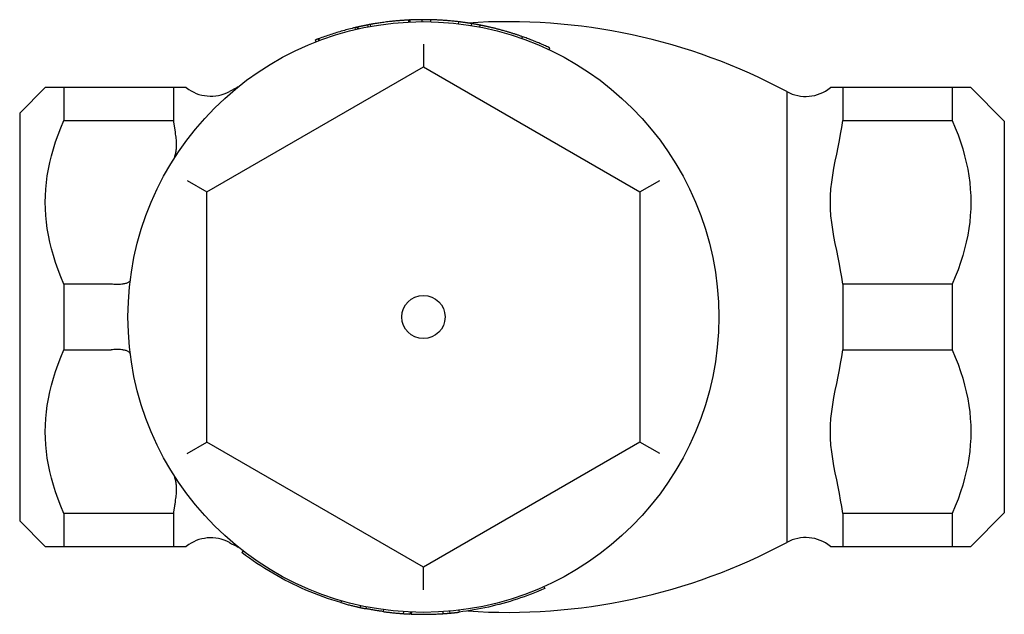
# Model space of a CAD drawing. Header units: millimetres. Extents: x 66 to 3962, y 36 to 312.
# Tile 8 of 9: x 306 to 356, y 282 to 312. Entities that reach past the tile are written whole.
import ezdxf

# ---------------------------------------------------------------- set-up
doc = ezdxf.new("R2010")
doc.units = ezdxf.units.MM
doc.layers.add('DETAIL', color=2, linetype='Continuous')

msp = doc.modelspace()

# ---------------------------------------------------------------- linework, layer by layer
at = {"layer": 'DETAIL'}
for p, q in [((323.093, 311.47), (323.07, 311.568)), ((323.201, 311.495), (323.179, 311.593)), ((323.234, 311.503), (323.212, 311.6)), ((323.728, 311.606), (323.71, 311.704)), ((323.871, 311.632), (323.853, 311.73)), ((325.797, 311.852), (325.792, 311.952)), ((325.87, 311.856), (325.866, 311.956)), ((326.48, 311.871), (326.48, 311.971)), ((326.914, 311.866), (326.916, 311.966)), ((328.319, 311.764), (328.331, 311.864)), ((328.974, 311.671), (328.99, 311.77)), ((329.409, 311.593), (329.428, 311.691)), ((321.222, 311.005), (321.204, 310.998)), ((321.258, 310.911), (321.222, 311.005)), ((331.541, 311.011), (331.575, 311.105)), ((321.097, 310.85), (321.061, 310.943)), ((321.239, 310.904), (321.204, 310.998)), ((326.536, 310.727), (326.536, 309.572)), ((332.922, 310.444), (332.964, 310.534)), ((315.536, 303.222), (326.536, 309.572)), ((326.536, 309.572), (337.536, 303.222)), ((306.036, 307.221), (307.336, 308.521)), ((308.286, 308.521), (307.336, 308.521)), ((308.286, 308.521), (308.286, 306.852)), ((313.839, 308.521), (308.286, 308.521)), ((313.839, 308.521), (313.839, 306.852)), ((314.498, 308.521), (313.839, 308.521)), ((347.834, 308.521), (347.202, 308.521)), ((347.834, 308.521), (347.834, 306.852)), ((353.386, 308.521), (347.834, 308.521)), ((353.386, 308.521), (353.386, 306.852)), ((354.336, 308.521), (353.386, 308.521)), ((356.036, 306.821), (354.336, 308.521)), ((344.988, 308.323), (344.988, 285.418)), ((306.036, 307.221), (306.036, 286.521)), ((308.286, 306.852), (313.839, 306.852)), ((347.834, 306.852), (353.386, 306.852)), ((356.036, 306.821), (356.036, 286.921)), ((314.536, 303.799), (315.536, 303.222)), ((337.536, 303.222), (338.536, 303.799)), ((315.536, 290.52), (315.536, 303.222)), ((337.536, 303.222), (337.536, 290.52)), ((308.286, 298.539), (308.286, 295.202)), ((310.638, 298.539), (308.286, 298.539)), ((347.834, 298.539), (347.834, 295.202)), ((353.386, 298.539), (347.834, 298.539)), ((353.386, 298.539), (353.386, 295.202)), ((308.286, 295.202), (310.638, 295.202)), ((347.834, 295.202), (353.386, 295.202)), ((314.536, 289.943), (315.536, 290.52)), ((326.536, 284.169), (315.536, 290.52)), ((337.536, 290.52), (326.536, 284.169)), ((338.536, 289.943), (337.536, 290.52)), ((306.036, 286.521), (307.336, 285.221)), ((308.286, 286.889), (308.286, 285.221)), ((313.839, 286.889), (308.286, 286.889)), ((313.839, 286.889), (313.839, 285.221)), ((347.834, 286.889), (347.834, 285.221)), ((353.386, 286.889), (347.834, 286.889)), ((353.386, 286.889), (353.386, 285.221)), ((356.036, 286.921), (354.336, 285.221)), ((307.336, 285.221), (308.286, 285.221)), ((308.286, 285.221), (313.839, 285.221)), ((313.839, 285.221), (314.498, 285.221)), ((347.202, 285.221), (347.834, 285.221)), ((347.834, 285.221), (353.386, 285.221)), ((353.386, 285.221), (354.336, 285.221)), ((317.382, 284.988), (317.321, 284.909)), ((326.536, 283.014), (326.536, 284.169)), ((332.661, 283.178), (332.702, 283.087)), ((322.374, 282.46), (322.346, 282.364)), ((323.354, 282.212), (323.333, 282.114)), ((323.626, 282.156), (323.606, 282.058)), ((324.512, 282.008), (324.499, 281.909)), ((325.521, 281.905), (325.514, 281.805)), ((325.867, 281.886), (325.863, 281.786)), ((325.926, 281.883), (325.922, 281.783)), ((327.52, 281.903), (327.527, 281.803)), ((327.871, 281.93), (327.88, 281.831)), ((328.341, 281.98), (328.353, 281.88))]:
    msp.add_line(p, q, dxfattribs=at)
at = {"layer": 'DETAIL', "flags": 128}
for points in [[(323.07, 311.568), (322.992, 311.549), (322.914, 311.53), (322.836, 311.51), (322.758, 311.49), (322.68, 311.47), (322.602, 311.449), (322.524, 311.428), (322.447, 311.406), (322.369, 311.384), (322.292, 311.362), (322.214, 311.339), (322.137, 311.316), (322.06, 311.292), (321.984, 311.268), (321.907, 311.243), (321.83, 311.219), (321.754, 311.193), (321.677, 311.168), (321.601, 311.141), (321.525, 311.115), (321.449, 311.088), (321.374, 311.061), (321.298, 311.033), (321.222, 311.005)], [(323.179, 311.593), (323.175, 311.592), (323.172, 311.591), (323.168, 311.59), (323.164, 311.589), (323.161, 311.589), (323.157, 311.588), (323.153, 311.587), (323.149, 311.586), (323.144, 311.585), (323.14, 311.584), (323.136, 311.583), (323.131, 311.582), (323.127, 311.581), (323.122, 311.58), (323.117, 311.579), (323.112, 311.577), (323.108, 311.576), (323.103, 311.575), (323.097, 311.574), (323.092, 311.573), (323.087, 311.571), (323.081, 311.57), (323.076, 311.569), (323.07, 311.568)], [(323.212, 311.6), (323.211, 311.6), (323.209, 311.6), (323.208, 311.599), (323.207, 311.599), (323.205, 311.599), (323.204, 311.598), (323.202, 311.598), (323.201, 311.598), (323.2, 311.597), (323.198, 311.597), (323.197, 311.597), (323.196, 311.597), (323.194, 311.596), (323.193, 311.596), (323.191, 311.596), (323.19, 311.595), (323.189, 311.595), (323.187, 311.595), (323.186, 311.594), (323.184, 311.594), (323.183, 311.594), (323.182, 311.593), (323.18, 311.593), (323.179, 311.593)], [(323.71, 311.702), (323.689, 311.698), (323.668, 311.694), (323.648, 311.69), (323.627, 311.686), (323.606, 311.682), (323.585, 311.678), (323.565, 311.674), (323.544, 311.669), (323.523, 311.665), (323.502, 311.661), (323.482, 311.657), (323.461, 311.652), (323.44, 311.648), (323.419, 311.644), (323.399, 311.639), (323.378, 311.635), (323.357, 311.631), (323.337, 311.626), (323.316, 311.622), (323.295, 311.617), (323.274, 311.613), (323.254, 311.608), (323.233, 311.603), (323.212, 311.599)], [(323.853, 311.73), (323.847, 311.729), (323.841, 311.728), (323.835, 311.727), (323.829, 311.726), (323.823, 311.725), (323.817, 311.724), (323.811, 311.723), (323.805, 311.722), (323.799, 311.721), (323.793, 311.719), (323.787, 311.718), (323.781, 311.717), (323.775, 311.716), (323.769, 311.715), (323.763, 311.714), (323.757, 311.713), (323.751, 311.712), (323.746, 311.711), (323.74, 311.709), (323.734, 311.708), (323.728, 311.707), (323.722, 311.706), (323.716, 311.705), (323.71, 311.704)], [(324.893, 311.881), (324.812, 311.872), (324.735, 311.863), (324.661, 311.854), (324.589, 311.845), (324.521, 311.836), (324.456, 311.827), (324.394, 311.818), (324.334, 311.809), (324.278, 311.801), (324.225, 311.793), (324.175, 311.785), (324.127, 311.777), (324.083, 311.77), (324.043, 311.764), (324.007, 311.757), (323.975, 311.752), (323.946, 311.747), (323.921, 311.743), (323.901, 311.739), (323.883, 311.736), (323.87, 311.733), (323.861, 311.732), (323.855, 311.731), (323.853, 311.73)], [(325.792, 311.952), (325.767, 311.951), (325.74, 311.95), (325.712, 311.948), (325.682, 311.947), (325.651, 311.945), (325.618, 311.943), (325.583, 311.941), (325.547, 311.938), (325.509, 311.936), (325.469, 311.933), (325.428, 311.93), (325.386, 311.927), (325.343, 311.923), (325.3, 311.92), (325.257, 311.916), (325.215, 311.913), (325.174, 311.909), (325.132, 311.905), (325.091, 311.901), (325.051, 311.897), (325.011, 311.893), (324.971, 311.889), (324.932, 311.885), (324.893, 311.881)], [(325.866, 311.956), (325.863, 311.956), (325.86, 311.956), (325.857, 311.955), (325.854, 311.955), (325.85, 311.955), (325.847, 311.955), (325.844, 311.955), (325.841, 311.955), (325.838, 311.955), (325.835, 311.954), (325.832, 311.954), (325.829, 311.954), (325.826, 311.954), (325.823, 311.954), (325.82, 311.954), (325.816, 311.954), (325.813, 311.953), (325.81, 311.953), (325.807, 311.953), (325.804, 311.953), (325.801, 311.953), (325.798, 311.953), (325.795, 311.953), (325.792, 311.952)], [(326.48, 311.97), (326.454, 311.969), (326.429, 311.969), (326.403, 311.969), (326.377, 311.969), (326.352, 311.968), (326.326, 311.968), (326.301, 311.968), (326.275, 311.967), (326.25, 311.967), (326.224, 311.966), (326.198, 311.966), (326.173, 311.965), (326.147, 311.964), (326.122, 311.964), (326.096, 311.963), (326.071, 311.962), (326.045, 311.961), (326.02, 311.96), (325.994, 311.96), (325.968, 311.959), (325.943, 311.958), (325.917, 311.957), (325.892, 311.955), (325.866, 311.954)], [(326.916, 311.966), (326.898, 311.966), (326.88, 311.967), (326.862, 311.967), (326.844, 311.968), (326.825, 311.968), (326.807, 311.968), (326.789, 311.969), (326.771, 311.969), (326.753, 311.969), (326.734, 311.969), (326.716, 311.97), (326.698, 311.97), (326.68, 311.97), (326.662, 311.97), (326.643, 311.97), (326.625, 311.97), (326.607, 311.971), (326.589, 311.971), (326.571, 311.971), (326.552, 311.971), (326.534, 311.971), (326.516, 311.971), (326.498, 311.971), (326.48, 311.971)], [(328.331, 311.864), (328.273, 311.871), (328.214, 311.877), (328.155, 311.884), (328.096, 311.89), (328.037, 311.896), (327.979, 311.902), (327.92, 311.907), (327.861, 311.913), (327.802, 311.918), (327.743, 311.922), (327.684, 311.927), (327.625, 311.931), (327.566, 311.936), (327.507, 311.94), (327.448, 311.943), (327.389, 311.947), (327.33, 311.95), (327.271, 311.953), (327.212, 311.956), (327.153, 311.958), (327.094, 311.96), (327.035, 311.963), (326.976, 311.964), (326.916, 311.966)], [(328.99, 311.77), (328.963, 311.775), (328.935, 311.779), (328.908, 311.783), (328.88, 311.788), (328.853, 311.792), (328.826, 311.796), (328.798, 311.8), (328.771, 311.805), (328.743, 311.809), (328.716, 311.813), (328.689, 311.817), (328.661, 311.821), (328.634, 311.824), (328.606, 311.828), (328.579, 311.832), (328.551, 311.836), (328.524, 311.839), (328.496, 311.843), (328.469, 311.847), (328.441, 311.85), (328.414, 311.854), (328.386, 311.857), (328.359, 311.86), (328.331, 311.864)], [(329.428, 311.691), (329.41, 311.695), (329.392, 311.698), (329.374, 311.702), (329.355, 311.705), (329.337, 311.709), (329.319, 311.712), (329.301, 311.716), (329.282, 311.719), (329.264, 311.722), (329.246, 311.726), (329.228, 311.729), (329.209, 311.732), (329.191, 311.736), (329.173, 311.739), (329.155, 311.742), (329.136, 311.745), (329.118, 311.748), (329.1, 311.752), (329.081, 311.755), (329.063, 311.758), (329.045, 311.761), (329.027, 311.764), (329.008, 311.767), (328.99, 311.77)], [(329.839, 311.605), (329.808, 311.612), (329.777, 311.619), (329.748, 311.625), (329.72, 311.631), (329.693, 311.637), (329.667, 311.643), (329.643, 311.648), (329.62, 311.653), (329.597, 311.657), (329.576, 311.662), (329.556, 311.666), (329.537, 311.67), (329.52, 311.673), (329.504, 311.676), (329.49, 311.679), (329.477, 311.682), (329.465, 311.684), (329.456, 311.686), (329.447, 311.688), (329.44, 311.689), (329.435, 311.69), (329.431, 311.691), (329.429, 311.691), (329.428, 311.691)], [(330.732, 311.376), (330.683, 311.39), (330.634, 311.404), (330.587, 311.417), (330.541, 311.43), (330.496, 311.442), (330.452, 311.454), (330.41, 311.465), (330.369, 311.476), (330.329, 311.487), (330.29, 311.497), (330.253, 311.506), (330.217, 311.515), (330.182, 311.524), (330.147, 311.533), (330.113, 311.541), (330.08, 311.549), (330.048, 311.557), (330.016, 311.564), (329.985, 311.572), (329.954, 311.579), (329.924, 311.586), (329.895, 311.592), (329.867, 311.599), (329.839, 311.605)], [(331.575, 311.105), (331.54, 311.118), (331.505, 311.13), (331.47, 311.142), (331.435, 311.154), (331.401, 311.166), (331.366, 311.178), (331.331, 311.189), (331.296, 311.201), (331.261, 311.213), (331.226, 311.224), (331.191, 311.236), (331.156, 311.247), (331.12, 311.258), (331.085, 311.269), (331.05, 311.28), (331.015, 311.291), (330.98, 311.302), (330.944, 311.313), (330.909, 311.324), (330.874, 311.334), (330.838, 311.345), (330.803, 311.355), (330.768, 311.366), (330.732, 311.376)], [(332.964, 310.534), (332.907, 310.561), (332.851, 310.587), (332.794, 310.613), (332.737, 310.639), (332.679, 310.665), (332.622, 310.69), (332.565, 310.715), (332.507, 310.74), (332.45, 310.765), (332.392, 310.789), (332.334, 310.813), (332.277, 310.837), (332.219, 310.861), (332.161, 310.884), (332.102, 310.908), (332.044, 310.93), (331.986, 310.953), (331.927, 310.976), (331.869, 310.998), (331.81, 311.02), (331.751, 311.042), (331.693, 311.063), (331.634, 311.084), (331.575, 311.105)], [(321.204, 310.998), (321.198, 310.995), (321.192, 310.993), (321.186, 310.991), (321.18, 310.989), (321.174, 310.986), (321.168, 310.984), (321.162, 310.982), (321.156, 310.98), (321.15, 310.977), (321.144, 310.975), (321.138, 310.973), (321.132, 310.971), (321.126, 310.968), (321.12, 310.966), (321.114, 310.964), (321.109, 310.961), (321.103, 310.959), (321.097, 310.957), (321.091, 310.955), (321.085, 310.952), (321.079, 310.95), (321.073, 310.948), (321.067, 310.945), (321.061, 310.943)], [(308.286, 298.539), (308.13, 298.91), (307.988, 299.274), (307.861, 299.633), (307.749, 299.986), (307.651, 300.335), (307.567, 300.679), (307.496, 301.02), (307.438, 301.359), (307.394, 301.695), (307.362, 302.029), (307.343, 302.363), (307.336, 302.696), (307.343, 303.029), (307.362, 303.362), (307.394, 303.697), (307.438, 304.033), (307.496, 304.371), (307.567, 304.712), (307.651, 305.057), (307.749, 305.406), (307.861, 305.759), (307.988, 306.117), (308.13, 306.481), (308.286, 306.852)], [(313.839, 306.852), (313.843, 306.826), (313.847, 306.799), (313.851, 306.773), (313.855, 306.747), (313.859, 306.72), (313.863, 306.694), (313.867, 306.668), (313.871, 306.642), (313.875, 306.616), (313.879, 306.59), (313.884, 306.564), (313.888, 306.538), (313.892, 306.512), (313.896, 306.487), (313.901, 306.461), (313.905, 306.436), (313.91, 306.411), (313.914, 306.386), (313.918, 306.36), (313.923, 306.336), (313.927, 306.311), (313.932, 306.286), (313.936, 306.262), (313.941, 306.237)], [(347.834, 298.539), (347.782, 298.891), (347.725, 299.226), (347.663, 299.558), (347.595, 299.899), (347.524, 300.248), (347.453, 300.601), (347.385, 300.957), (347.324, 301.313), (347.273, 301.667), (347.235, 302.017), (347.21, 302.361), (347.202, 302.696), (347.21, 303.03), (347.235, 303.374), (347.273, 303.724), (347.324, 304.079), (347.385, 304.435), (347.453, 304.791), (347.524, 305.144), (347.595, 305.492), (347.663, 305.834), (347.725, 306.165), (347.782, 306.5), (347.834, 306.852)], [(353.386, 306.852), (353.543, 306.481), (353.685, 306.117), (353.811, 305.759), (353.924, 305.406), (354.022, 305.057), (354.106, 304.712), (354.177, 304.371), (354.235, 304.033), (354.279, 303.697), (354.311, 303.362), (354.33, 303.029), (354.336, 302.696), (354.33, 302.363), (354.311, 302.029), (354.279, 301.695), (354.235, 301.359), (354.177, 301.02), (354.106, 300.679), (354.022, 300.335), (353.924, 299.986), (353.811, 299.633), (353.685, 299.274), (353.543, 298.91), (353.386, 298.539)], [(313.853, 304.879), (313.867, 304.903), (313.881, 304.933), (313.895, 304.967), (313.909, 305.005), (313.923, 305.047), (313.936, 305.092), (313.948, 305.14), (313.959, 305.19), (313.969, 305.243), (313.978, 305.298), (313.986, 305.355), (313.992, 305.413), (313.997, 305.473), (314.001, 305.534), (314.002, 305.596), (314.002, 305.661), (314, 305.727), (313.997, 305.795), (313.992, 305.864), (313.985, 305.935), (313.977, 306.008), (313.966, 306.083), (313.954, 306.159), (313.941, 306.237)], [(310.684, 298.537), (310.682, 298.537), (310.68, 298.537), (310.678, 298.537), (310.676, 298.537), (310.674, 298.538), (310.672, 298.538), (310.671, 298.538), (310.669, 298.538), (310.667, 298.538), (310.665, 298.538), (310.663, 298.538), (310.661, 298.538), (310.659, 298.539), (310.657, 298.539), (310.655, 298.539), (310.653, 298.539), (310.652, 298.539), (310.65, 298.539), (310.648, 298.539), (310.646, 298.539), (310.644, 298.539), (310.642, 298.539), (310.64, 298.539), (310.638, 298.539)], [(311.654, 298.746), (311.65, 298.726), (311.641, 298.706), (311.629, 298.687), (311.613, 298.669), (311.594, 298.651), (311.57, 298.635), (311.544, 298.619), (311.513, 298.604), (311.48, 298.59), (311.443, 298.578), (311.403, 298.566), (311.36, 298.556), (311.314, 298.547), (311.266, 298.539), (311.215, 298.533), (311.162, 298.528), (311.107, 298.524), (311.05, 298.522), (310.992, 298.521), (310.932, 298.521), (310.871, 298.523), (310.809, 298.526), (310.747, 298.531), (310.684, 298.537)], [(308.286, 286.889), (308.13, 287.26), (307.988, 287.624), (307.861, 287.983), (307.749, 288.336), (307.651, 288.685), (307.567, 289.029), (307.496, 289.37), (307.438, 289.709), (307.394, 290.045), (307.362, 290.379), (307.343, 290.713), (307.336, 291.046), (307.343, 291.379), (307.362, 291.712), (307.394, 292.047), (307.438, 292.383), (307.496, 292.721), (307.567, 293.062), (307.651, 293.407), (307.749, 293.756), (307.861, 294.109), (307.988, 294.467), (308.13, 294.831), (308.286, 295.202)], [(310.638, 295.202), (310.64, 295.202), (310.642, 295.202), (310.644, 295.202), (310.646, 295.203), (310.648, 295.203), (310.65, 295.203), (310.652, 295.203), (310.653, 295.203), (310.655, 295.203), (310.657, 295.203), (310.659, 295.203), (310.661, 295.203), (310.663, 295.203), (310.665, 295.203), (310.667, 295.203), (310.669, 295.203), (310.671, 295.204), (310.672, 295.204), (310.674, 295.204), (310.676, 295.204), (310.678, 295.204), (310.68, 295.204), (310.682, 295.205), (310.684, 295.205)], [(311.654, 294.995), (311.65, 295.016), (311.641, 295.036), (311.629, 295.055), (311.613, 295.073), (311.594, 295.09), (311.57, 295.107), (311.544, 295.123), (311.513, 295.137), (311.48, 295.151), (311.443, 295.164), (311.403, 295.175), (311.36, 295.185), (311.314, 295.194), (311.266, 295.202), (311.215, 295.208), (311.162, 295.214), (311.107, 295.217), (311.05, 295.22), (310.992, 295.221), (310.932, 295.22), (310.871, 295.218), (310.809, 295.215), (310.747, 295.211), (310.684, 295.205)], [(347.834, 286.889), (347.782, 287.241), (347.725, 287.576), (347.663, 287.908), (347.595, 288.249), (347.524, 288.598), (347.453, 288.951), (347.385, 289.307), (347.324, 289.663), (347.273, 290.017), (347.235, 290.367), (347.21, 290.711), (347.202, 291.046), (347.21, 291.38), (347.235, 291.724), (347.273, 292.074), (347.324, 292.429), (347.385, 292.785), (347.453, 293.141), (347.524, 293.494), (347.595, 293.842), (347.663, 294.184), (347.725, 294.515), (347.782, 294.85), (347.834, 295.202)], [(353.386, 295.202), (353.543, 294.831), (353.685, 294.467), (353.811, 294.109), (353.924, 293.756), (354.022, 293.407), (354.106, 293.062), (354.177, 292.721), (354.235, 292.383), (354.279, 292.047), (354.311, 291.712), (354.33, 291.379), (354.336, 291.046), (354.33, 290.713), (354.311, 290.379), (354.279, 290.045), (354.235, 289.709), (354.177, 289.37), (354.106, 289.029), (354.022, 288.685), (353.924, 288.336), (353.811, 287.983), (353.685, 287.624), (353.543, 287.26), (353.386, 286.889)], [(313.941, 287.504), (313.955, 287.582), (313.967, 287.658), (313.977, 287.733), (313.986, 287.806), (313.992, 287.877), (313.997, 287.946), (314.001, 288.014), (314.002, 288.08), (314.002, 288.144), (314.001, 288.207), (313.997, 288.268), (313.992, 288.327), (313.986, 288.385), (313.978, 288.442), (313.969, 288.497), (313.959, 288.549), (313.948, 288.6), (313.936, 288.648), (313.923, 288.693), (313.91, 288.735), (313.896, 288.773), (313.882, 288.808), (313.867, 288.838), (313.853, 288.863)], [(313.941, 287.504), (313.936, 287.48), (313.932, 287.455), (313.927, 287.431), (313.923, 287.406), (313.918, 287.381), (313.914, 287.356), (313.91, 287.331), (313.905, 287.306), (313.901, 287.28), (313.896, 287.255), (313.892, 287.229), (313.888, 287.203), (313.884, 287.178), (313.879, 287.152), (313.875, 287.126), (313.871, 287.1), (313.867, 287.074), (313.863, 287.048), (313.859, 287.021), (313.855, 286.995), (313.851, 286.969), (313.847, 286.942), (313.843, 286.916), (313.839, 286.889)], [(322.346, 282.364), (322.12, 282.431), (321.895, 282.502), (321.671, 282.576), (321.448, 282.654), (321.227, 282.736), (321.006, 282.821), (320.787, 282.909), (320.57, 283.001), (320.354, 283.096), (320.139, 283.194), (319.926, 283.296), (319.715, 283.401), (319.505, 283.509), (319.297, 283.62), (319.09, 283.735), (318.886, 283.853), (318.683, 283.974), (318.483, 284.099), (318.284, 284.226), (318.087, 284.356), (317.892, 284.49), (317.7, 284.626), (317.51, 284.766), (317.321, 284.909)], [(332.702, 283.087), (332.529, 283.011), (332.355, 282.937), (332.181, 282.866), (332.005, 282.796), (331.829, 282.729), (331.651, 282.665), (331.473, 282.602), (331.295, 282.542), (331.115, 282.484), (330.935, 282.429), (330.754, 282.375), (330.572, 282.324), (330.39, 282.275), (330.207, 282.229), (330.024, 282.184), (329.84, 282.142), (329.655, 282.103), (329.47, 282.065), (329.285, 282.03), (329.099, 281.997), (328.913, 281.966), (328.726, 281.938), (328.539, 281.912), (328.352, 281.888)], [(322.346, 282.364), (322.404, 282.347), (322.46, 282.331), (322.515, 282.316), (322.569, 282.301), (322.622, 282.287), (322.674, 282.273), (322.724, 282.26), (322.774, 282.247), (322.822, 282.235), (322.869, 282.223), (322.914, 282.212), (322.959, 282.201), (323.002, 282.19), (323.042, 282.181), (323.081, 282.171), (323.118, 282.163), (323.152, 282.155), (323.184, 282.148), (323.214, 282.141), (323.242, 282.134), (323.268, 282.129), (323.292, 282.123), (323.314, 282.119), (323.333, 282.114)], [(323.333, 282.114), (323.344, 282.112), (323.356, 282.11), (323.367, 282.107), (323.379, 282.105), (323.39, 282.102), (323.401, 282.1), (323.413, 282.097), (323.424, 282.095), (323.435, 282.093), (323.447, 282.09), (323.458, 282.088), (323.47, 282.085), (323.481, 282.083), (323.492, 282.081), (323.504, 282.078), (323.515, 282.076), (323.527, 282.074), (323.538, 282.071), (323.549, 282.069), (323.561, 282.067), (323.572, 282.065), (323.584, 282.062), (323.595, 282.06), (323.606, 282.058)], [(324.499, 281.912), (324.462, 281.917), (324.424, 281.922), (324.387, 281.927), (324.35, 281.933), (324.312, 281.938), (324.275, 281.943), (324.238, 281.949), (324.2, 281.955), (324.163, 281.961), (324.126, 281.966), (324.089, 281.972), (324.052, 281.978), (324.014, 281.985), (323.977, 281.991), (323.94, 281.997), (323.903, 282.004), (323.866, 282.01), (323.829, 282.017), (323.792, 282.024), (323.755, 282.03), (323.717, 282.037), (323.68, 282.044), (323.643, 282.052), (323.606, 282.059)], [(324.499, 281.909), (324.541, 281.903), (324.583, 281.898), (324.625, 281.892), (324.668, 281.887), (324.71, 281.882), (324.752, 281.877), (324.794, 281.872), (324.837, 281.867), (324.879, 281.862), (324.921, 281.857), (324.963, 281.853), (325.006, 281.849), (325.048, 281.844), (325.09, 281.84), (325.133, 281.836), (325.175, 281.832), (325.217, 281.828), (325.26, 281.825), (325.302, 281.821), (325.344, 281.818), (325.387, 281.815), (325.429, 281.811), (325.472, 281.808), (325.514, 281.805)], [(325.514, 281.805), (325.529, 281.804), (325.543, 281.803), (325.558, 281.803), (325.572, 281.802), (325.587, 281.801), (325.601, 281.8), (325.616, 281.799), (325.63, 281.798), (325.645, 281.797), (325.659, 281.796), (325.674, 281.795), (325.688, 281.795), (325.703, 281.794), (325.717, 281.793), (325.732, 281.792), (325.746, 281.791), (325.761, 281.791), (325.775, 281.79), (325.79, 281.789), (325.804, 281.789), (325.819, 281.788), (325.834, 281.787), (325.848, 281.786), (325.863, 281.786)], [(325.921, 281.79), (325.919, 281.79), (325.916, 281.79), (325.914, 281.79), (325.911, 281.79), (325.909, 281.79), (325.906, 281.79), (325.904, 281.79), (325.902, 281.79), (325.899, 281.79), (325.897, 281.791), (325.894, 281.791), (325.892, 281.791), (325.889, 281.791), (325.887, 281.791), (325.884, 281.791), (325.882, 281.791), (325.879, 281.791), (325.877, 281.791), (325.875, 281.791), (325.872, 281.792), (325.87, 281.792), (325.867, 281.792), (325.865, 281.792), (325.862, 281.792)], [(325.922, 281.783), (325.988, 281.781), (326.055, 281.778), (326.122, 281.776), (326.189, 281.775), (326.256, 281.773), (326.323, 281.772), (326.39, 281.771), (326.457, 281.771), (326.524, 281.771), (326.591, 281.771), (326.657, 281.771), (326.724, 281.772), (326.791, 281.773), (326.858, 281.774), (326.925, 281.776), (326.992, 281.778), (327.059, 281.78), (327.126, 281.782), (327.193, 281.785), (327.259, 281.788), (327.326, 281.791), (327.393, 281.795), (327.46, 281.799), (327.527, 281.803)], [(327.527, 281.803), (327.541, 281.804), (327.556, 281.805), (327.571, 281.806), (327.586, 281.807), (327.6, 281.808), (327.615, 281.809), (327.63, 281.81), (327.644, 281.811), (327.659, 281.813), (327.674, 281.814), (327.689, 281.815), (327.703, 281.816), (327.718, 281.817), (327.733, 281.818), (327.748, 281.819), (327.762, 281.821), (327.777, 281.822), (327.792, 281.823), (327.806, 281.824), (327.821, 281.825), (327.836, 281.827), (327.851, 281.828), (327.865, 281.829), (327.88, 281.831)], [(327.88, 281.831), (327.9, 281.832), (327.919, 281.834), (327.939, 281.836), (327.959, 281.838), (327.979, 281.84), (327.998, 281.842), (328.018, 281.844), (328.038, 281.846), (328.057, 281.848), (328.077, 281.85), (328.097, 281.852), (328.117, 281.854), (328.136, 281.856), (328.156, 281.858), (328.176, 281.86), (328.195, 281.862), (328.215, 281.864), (328.235, 281.867), (328.254, 281.869), (328.274, 281.871), (328.294, 281.873), (328.313, 281.876), (328.333, 281.878), (328.353, 281.88)]]:
    msp.add_lwpolyline(points, dxfattribs=at)
at = {"layer": 'DETAIL'}
for radius in [15, 1.1]:
    msp.add_circle((326.536, 296.871), radius, dxfattribs=at)
for centre, radius, start, end in [((330.836, 281.868), 30.002, 61.8574, 93.9017), ((315.742, 310.087), 2, 231.5456, 298.145), ((330.836, 281.868), 30.002, 117.1714, 118.1426), ((345.951, 310.038), 1.967, 240.6786, 309.5058), ((315.742, 283.655), 2, 61.855, 128.4544), ((345.951, 283.703), 1.967, 50.4942, 119.3214), ((330.836, 311.873), 30.002, 241.8574, 242.8286), ((330.836, 311.873), 30.002, 266.0983, 298.1426)]:
    msp.add_arc(centre, radius, start, end, dxfattribs=at)

doc.saveas('drawing.dxf')
